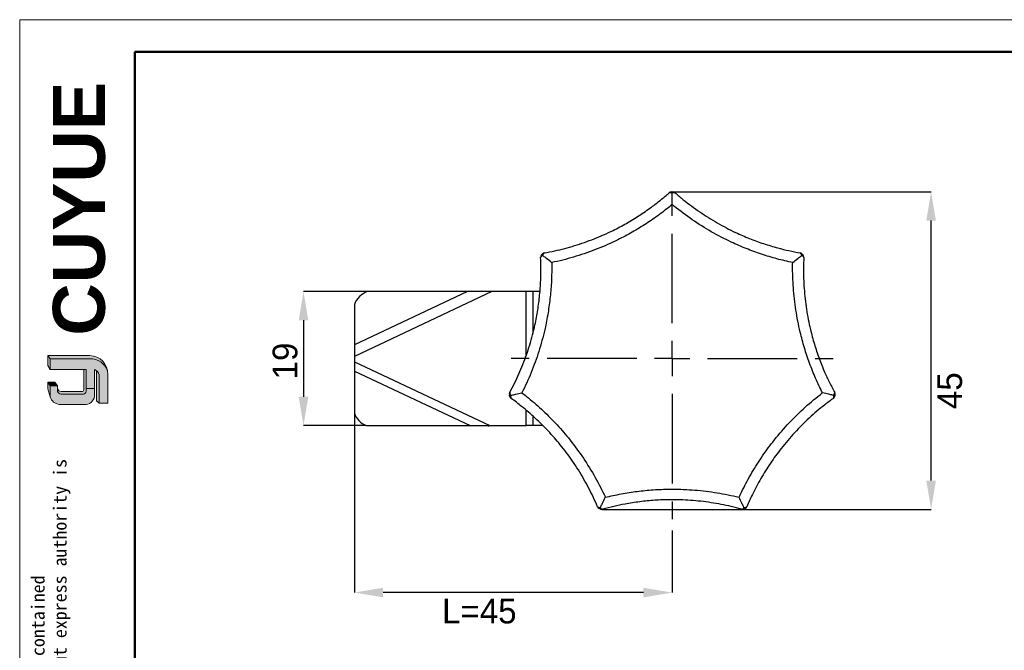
# Model space of a CAD drawing. Header units: millimetres. Extents: x 2587 to 2866, y 1526 to 1718.
# Tile 7 of 9: x 2587 to 2726, y 1628 to 1718. Entities that reach past the tile are written whole.
import ezdxf

# ---------------------------------------------------------------- set-up
doc = ezdxf.new("R2010")
doc.units = ezdxf.units.MM
doc.linetypes.add('CENTERX2', pattern=[20.319999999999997, 12.7, -2.54, 2.54, -2.54])
for name, color, linetype, lineweight in [('0007', 7, 'Continuous', 5), ('实线层', 7, 'Continuous', 25), ('尺寸线层', 3, 'Continuous', 18), ('粗实线层', 7, 'Continuous', 50), ('细实线层', 3, 'Continuous', 18)]:
    doc.layers.add(name, color=color, linetype=linetype, lineweight=lineweight)
for name, color, linetype in [('1轮廓实线层', 7, 'Continuous'), ('2细线层', 3, 'Continuous'), ('3中心线层', 1, 'CENTERX2')]:
    doc.layers.add(name, color=color, linetype=linetype)
doc.styles.add('ARIAL', font='arial.ttf')
doc.styles.add('SLDTEXTSTYLE1', font='txt')
doc.styles.get("Standard").update_dxf_attribs({"font": 'arial.ttf'})
doc.dimstyles.new('SLDDIMSTYLE0', dxfattribs={"dimtxt": 3.5, "dimasz": 4.08, "dimexe": 0, "dimexo": 0.0625, "dimgap": 0.875, "dimtad": 2, "dimdec": 0, "dimrnd": 1e-09, "dimzin": 4, "dimdsep": 46, "dimtxsty": 'SLDTEXTSTYLE1', "dimsah": 1, "dimcen": 0.09, "dimadec": 0, "dimazin": 1, "dimtfac": 1, "dimtofl": 0, "dimtmove": 0, "dimatfit": 3, "dimfxl": 1, "dimfrac": 2, "dimtolj": 1, "dimtzin": 12, "dimarcsym": 0})
doc.dimstyles.new('SLDDIMSTYLE1', dxfattribs={"dimtxt": 3.5, "dimasz": 4.08, "dimexe": 0, "dimexo": 0.0625, "dimgap": 0.875, "dimtad": 2, "dimdec": 0, "dimrnd": 1e-09, "dimzin": 4, "dimdsep": 46, "dimtxsty": 'SLDTEXTSTYLE1', "dimsah": 1, "dimcen": 0.09, "dimadec": 0, "dimazin": 1, "dimtfac": 1, "dimtmove": 0, "dimatfit": 0, "dimfxl": 1, "dimfrac": 2, "dimtolj": 1, "dimtzin": 12, "dimarcsym": 0})

# ---------------------------------------------------------------- blocks, each defined once
blk = doc.blocks.new('*D8')
at = {"layer": '2细线层', "color": 0, "lineweight": -2, "transparency": 16777216}
for p, q in [((2634.315121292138, 1669.001691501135), (2634.315121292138, 1636.34298134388)), ((2679.315121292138, 1645.120990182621), (2679.315121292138, 1636.34298134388)), ((2675.235121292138, 1636.34298134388), (2638.395121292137, 1636.34298134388))]:
    blk.add_line(p, q, dxfattribs=at)
at = {"layer": '2细线层', "color": 0, "transparency": 16777216}
for points in [[(2638.395121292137, 1637.02298134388), (2638.395121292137, 1635.66298134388), (2634.315121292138, 1636.34298134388)], [(2675.235121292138, 1637.02298134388), (2675.235121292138, 1635.66298134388), (2679.315121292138, 1636.34298134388)]]:
    blk.add_solid(points, dxfattribs=at)
at = {"layer": 'Defpoints', "color": 0, "transparency": 16777216}
for p in [(2634.315121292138, 1669.064191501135), (2679.315121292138, 1645.183490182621), (2634.315121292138, 1636.34298134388)]:
    blk.add_point(p, dxfattribs=at)
at = {"layer": '2细线层', "color": 0, "transparency": 16777216, "insert": (2652.00995890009, 1635.46798134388), "char_height": 3.5, "attachment_point": 2, "style": 'SLDTEXTSTYLE1'}
blk.add_mtext('\\A1;L=45', dxfattribs=at)
blk = doc.blocks.new('*D9')
at = {"layer": '2细线层', "color": 0, "lineweight": -2, "transparency": 16777216}
for p, q in [((2636.089630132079, 1679.002547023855), (2627.120617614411, 1679.002547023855)), ((2627.120617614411, 1674.922547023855), (2627.120617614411, 1664.082547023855)), ((2635.912820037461, 1660.002547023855), (2627.120617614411, 1660.002547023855))]:
    blk.add_line(p, q, dxfattribs=at)
at = {"layer": '2细线层', "color": 0, "transparency": 16777216}
for points in [[(2626.440617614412, 1674.922547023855), (2627.800617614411, 1674.922547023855), (2627.120617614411, 1679.002547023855)], [(2626.440617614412, 1664.082547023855), (2627.800617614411, 1664.082547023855), (2627.120617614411, 1660.002547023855)]]:
    blk.add_solid(points, dxfattribs=at)
at = {"layer": 'Defpoints', "color": 0, "transparency": 16777216}
for p in [(2636.152130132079, 1679.002547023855), (2627.120617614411, 1660.002547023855), (2635.975320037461, 1660.002547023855)]:
    blk.add_point(p, dxfattribs=at)
at = {"layer": '2细线层', "color": 0, "transparency": 16777216, "insert": (2622.745617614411, 1669.161594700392), "char_height": 3.5, "attachment_point": 2, "rotation": 90, "style": 'SLDTEXTSTYLE1'}
blk.add_mtext('\\A1;19', dxfattribs=at)
blk = doc.blocks.new('*D10')
at = {"layer": '2细线层', "color": 0, "lineweight": -2, "transparency": 16777216}
for p, q in [((2679.377621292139, 1693.127547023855), (2715.969138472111, 1693.127547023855)), ((2715.969138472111, 1652.21051564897), (2715.969138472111, 1689.047547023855)), ((2669.421521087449, 1648.13051564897), (2715.969138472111, 1648.13051564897))]:
    blk.add_line(p, q, dxfattribs=at)
at = {"layer": '2细线层', "color": 0, "transparency": 16777216}
for points in [[(2715.289138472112, 1689.047547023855), (2716.649138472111, 1689.047547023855), (2715.969138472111, 1693.127547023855)], [(2715.289138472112, 1652.21051564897), (2716.649138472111, 1652.21051564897), (2715.969138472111, 1648.13051564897)]]:
    blk.add_solid(points, dxfattribs=at)
at = {"layer": 'Defpoints', "color": 0, "transparency": 16777216}
for p in [(2679.315121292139, 1693.127547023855), (2715.969138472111, 1693.127547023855), (2669.359021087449, 1648.13051564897)]:
    blk.add_point(p, dxfattribs=at)
at = {"layer": '2细线层', "color": 0, "transparency": 16777216, "insert": (2716.844138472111, 1664.953498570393), "char_height": 3.5, "attachment_point": 2, "rotation": 90, "style": 'SLDTEXTSTYLE1'}
blk.add_mtext('\\A1;45', dxfattribs=at)
blk = doc.blocks.new('SW_CENTERMARKSYMBOL_0')
at = {"layer": '3中心线层', "color": 0}
for p, q in [((0, 5.000000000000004), (0, 24.31905684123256)), ((0, 0), (0, 2.500000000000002)), ((-5.000000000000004, 0), (-24.31905684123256, 0)), ((0, 0), (-2.500000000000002, 0)), ((0, 0), (0, -2.500000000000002)), ((0, 0), (2.500000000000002, 0)), ((5.000000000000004, 0), (24.31905684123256, 0)), ((0, -5.000000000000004), (0, -24.31905684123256))]:
    blk.add_line(p, q, dxfattribs=at)

msp = doc.modelspace()

# ---------------------------------------------------------------- hatches: boundary and pattern name
at = {"layer": '实线层'}
h = msp.add_hatch(color=251, dxfattribs=at)
edge = h.paths.add_edge_path(flags=0)
edge.add_line((2590.919440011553, 1669.933616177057), (2591.238586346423, 1669.482443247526))
edge.add_line((2591.238586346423, 1669.482443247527), (2596.864724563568, 1669.482443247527))
edge.add_arc((2596.964041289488, 1666.93608895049), 2.548290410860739, 18.258457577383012, 92.23360366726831, ccw=False)
edge.add_arc((2596.795984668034, 1667.312253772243), 2.622263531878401, 9.265836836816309, 88.49787900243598)
edge.add_line((2596.864724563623, 1669.933616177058), (2590.919440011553, 1669.933616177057))
h = msp.add_hatch(color=254, dxfattribs=at)
h.paths.add_polyline_path([(2590.919440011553, 1665.209382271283), (2591.238586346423, 1664.063293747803), (2591.238586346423, 1665.639096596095), (2590.919440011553, 1666.181052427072)], flags=0)
h.paths.add_polyline_path([(2591.238586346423, 1667.947267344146), (2591.238586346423, 1669.482443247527), (2590.919440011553, 1669.933616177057), (2590.919440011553, 1668.513163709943)], flags=0)
h = msp.add_hatch(color=251, dxfattribs=at)
edge = h.paths.add_edge_path(flags=0)
edge.add_line((2595.734173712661, 1664.835591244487), (2592.799436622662, 1664.835591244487))
edge.add_arc((2592.798389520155, 1665.337081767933), 0.5014916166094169, 193.8962338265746, 270.1196323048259, ccw=False)
edge.add_line((2592.311575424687, 1665.216641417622), (2592.311575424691, 1664.854986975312))
edge.add_arc((2592.79838952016, 1664.975427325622), 0.5014916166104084, 193.8962338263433, 270.1196323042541)
edge.add_line((2592.799436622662, 1664.473936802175), (2595.952360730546, 1664.473936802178))
edge.add_arc((2595.967169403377, 1664.836300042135), 0.3626657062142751, 267.659799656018, 364.9883187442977)
edge.add_line((2596.328461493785, 1664.867834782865), (2596.328461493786, 1667.947267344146))
edge.add_line((2596.328461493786, 1667.947267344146), (2596.023166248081, 1667.947267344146))
edge.add_line((2596.023166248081, 1667.947267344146), (2596.023166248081, 1665.067047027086))
edge.add_arc((2595.743145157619, 1665.120533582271), 0.2850835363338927, 268.1966309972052, 349.18624476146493, ccw=False)
h = msp.add_hatch(color=251, dxfattribs=at)
edge = h.paths.add_edge_path(flags=0)
edge.add_line((2597.831985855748, 1663.499641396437), (2598.187233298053, 1663.176846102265))
edge.add_line((2598.187233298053, 1663.176846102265), (2598.187233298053, 1667.18157529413))
edge.add_arc((2597.235563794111, 1667.03485312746), 0.9629134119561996, 8.764480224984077, 53.88699480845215)
edge.add_line((2597.803085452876, 1667.812748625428), (2597.831985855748, 1663.499641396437))
msp.add_hatch(color=251, dxfattribs=at).paths.add_polyline_path([(2592.311575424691, 1665.639096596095), (2591.899782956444, 1666.181052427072), (2590.919440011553, 1666.181052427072), (2591.238586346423, 1665.639096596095)], flags=0)
h = msp.add_hatch(color=30, dxfattribs=at)
edge = h.paths.add_edge_path(flags=0)
edge.add_arc((2592.798389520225, 1664.975427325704), 0.5014916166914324, 193.8962338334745, 270.11963231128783, ccw=False)
edge.add_line((2592.311575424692, 1664.854986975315), (2592.31157542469, 1665.639096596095))
edge.add_line((2592.311575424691, 1665.639096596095), (2591.238586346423, 1665.639096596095))
edge.add_line((2591.238586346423, 1665.639096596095), (2591.238586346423, 1664.063293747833))
edge.add_arc((2592.71849865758, 1664.557047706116), 1.560106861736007, 198.4506221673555, 263.4013944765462)
edge.add_line((2592.539222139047, 1663.007275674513), (2596.328461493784, 1663.007275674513))
edge.add_arc((2596.204097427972, 1664.342213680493), 1.340718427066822, 275.3223660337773, 362.7233690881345)
edge.add_line((2597.54330161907, 1664.405916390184), (2597.543301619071, 1665.246021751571))
edge.add_line((2597.543301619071, 1665.24602175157), (2596.328461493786, 1665.24602175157))
edge.add_line((2596.328461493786, 1665.24602175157), (2596.328461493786, 1664.867834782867))
edge.add_arc((2595.967169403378, 1664.836300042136), 0.3626657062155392, -92.34020034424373, 4.988318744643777, ccw=False)
edge.add_line((2595.952360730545, 1664.473936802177), (2592.799436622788, 1664.473936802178))
at = {"layer": '尺寸线层'}
h = msp.add_hatch(color=179, dxfattribs=at)
edge = h.paths.add_edge_path(flags=0)
edge.add_line((2596.864724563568, 1669.482443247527), (2591.238586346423, 1669.482443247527))
edge.add_line((2591.238586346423, 1669.482443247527), (2591.238586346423, 1667.947267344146))
edge.add_line((2591.238586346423, 1667.947267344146), (2596.328461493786, 1667.947267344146))
edge.add_line((2596.328461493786, 1667.947267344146), (2596.328461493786, 1665.246021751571))
edge.add_line((2596.328461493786, 1665.24602175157), (2597.543301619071, 1665.24602175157))
edge.add_line((2597.543301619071, 1665.24602175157), (2597.543301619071, 1667.947267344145))
edge.add_arc((2597.235563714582, 1667.034853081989), 0.9629134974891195, 8.764482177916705, 71.36184450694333, ccw=False)
edge.add_line((2598.187233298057, 1667.181575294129), (2598.187233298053, 1663.176846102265))
edge.add_line((2598.187233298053, 1663.176846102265), (2599.417870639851, 1663.176846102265))
edge.add_line((2599.417870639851, 1663.176846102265), (2599.417870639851, 1667.267756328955))
edge.add_arc((2596.795985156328, 1667.312253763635), 2.622263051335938, 359.0276957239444, 369.2658387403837)
edge.add_arc((2596.96404128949, 1666.936088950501), 2.548290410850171, 18.25845757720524, 92.23360366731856)

# ---------------------------------------------------------------- linework, layer by layer
at = {"layer": '0007'}
for p, q in [((2590.919440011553, 1669.933616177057), (2596.864724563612, 1669.933616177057)), ((2590.919440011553, 1668.513163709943), (2590.919440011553, 1669.933616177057)), ((2591.238586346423, 1669.482443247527), (2590.919440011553, 1669.933616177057)), ((2591.238586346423, 1669.482443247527), (2596.864724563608, 1669.482443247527)), ((2591.238586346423, 1667.947267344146), (2591.238586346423, 1669.482443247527)), ((2591.238586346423, 1667.947267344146), (2590.919440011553, 1668.513163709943)), ((2596.328461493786, 1667.947267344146), (2591.238586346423, 1667.947267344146)), ((2596.023166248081, 1665.067047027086), (2596.023166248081, 1667.947267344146)), ((2596.328461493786, 1664.867834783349), (2596.328461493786, 1667.947267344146)), ((2597.543301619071, 1664.405916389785), (2597.543301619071, 1667.947267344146)), ((2597.831985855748, 1663.499641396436), (2597.803085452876, 1667.812748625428)), ((2598.187233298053, 1663.176846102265), (2598.187233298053, 1667.181575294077)), ((2599.417870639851, 1663.176846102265), (2599.417870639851, 1667.267756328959)), ((2590.919440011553, 1665.209382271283), (2590.919440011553, 1666.181052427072)), ((2591.899782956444, 1666.181052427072), (2590.919440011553, 1666.181052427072)), ((2591.238586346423, 1665.639096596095), (2590.919440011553, 1666.181052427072)), ((2592.311575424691, 1665.639096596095), (2591.899782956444, 1666.181052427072)), ((2591.238586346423, 1664.063293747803), (2590.919440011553, 1665.209382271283)), ((2591.238586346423, 1664.063293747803), (2591.238586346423, 1665.639096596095)), ((2592.311575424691, 1665.639096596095), (2591.238586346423, 1665.639096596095)), ((2592.311575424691, 1664.854986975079), (2592.311575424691, 1665.639096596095)), ((2595.734173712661, 1664.835591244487), (2592.799436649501, 1664.835591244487)), ((2595.952360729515, 1664.473936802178), (2592.799436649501, 1664.473936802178)), ((2596.328461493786, 1665.24602175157), (2597.543301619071, 1665.24602175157)), ((2596.328461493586, 1663.007275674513), (2592.539222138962, 1663.007275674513)), ((2598.187233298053, 1663.176846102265), (2597.831985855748, 1663.499641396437)), ((2599.417870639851, 1663.176846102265), (2598.187233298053, 1663.176846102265))]:
    msp.add_line(p, q, dxfattribs=at)
for centre, radius, start, end in [((2596.795984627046, 1667.312253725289), 2.622263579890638, 359.0276967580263, 88.49787813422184), ((2596.96404153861, 1666.936089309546), 2.548290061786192, 18.24249939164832, 92.23360957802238), ((2597.235563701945, 1667.034853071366), 0.9629135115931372, 8.76448268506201, 71.36184399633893), ((2592.798389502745, 1665.337081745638), 0.5014915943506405, 193.8962318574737, 270.1196373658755), ((2592.798389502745, 1664.975427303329), 0.501491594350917, 193.8962318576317, 270.1196373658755), ((2595.743145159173, 1665.120533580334), 0.285083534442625, 268.1966306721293, 349.1862450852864), ((2595.967169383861, 1664.836300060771), 0.3626657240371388, 267.6598026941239, 4.988315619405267), ((2596.204097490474, 1664.342213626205), 1.340718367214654, 275.3223635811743, 2.723371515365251), ((2592.718498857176, 1664.557047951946), 1.560107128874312, 198.4506284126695, 263.4013882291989)]:
    msp.add_arc(centre, radius, start, end, dxfattribs=at)
at = {"layer": '1轮廓实线层', "linetype": 'Continuous', "lineweight": 25}
for p, q in [((2653.801827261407, 1679.002547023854), (2634.315121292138, 1669.800491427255)), ((2650.337794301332, 1679.002547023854), (2634.315121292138, 1671.436284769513)), ((2650.337794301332, 1679.002547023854), (2636.152130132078, 1679.002547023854)), ((2653.801827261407, 1679.002547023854), (2650.337794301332, 1679.002547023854)), ((2658.655725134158, 1679.002547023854), (2653.801827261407, 1679.002547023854)), ((2659.574870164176, 1679.002547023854), (2658.655725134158, 1679.002547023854)), ((2658.655725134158, 1670.039272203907), (2658.655725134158, 1679.002547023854)), ((2660.588463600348, 1679.002547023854), (2659.574870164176, 1679.002547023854)), ((2659.574870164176, 1679.002547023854), (2659.574870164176, 1673.078587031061)), ((2634.315121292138, 1677.1620811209), (2634.315121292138, 1671.436284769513)), ((2634.315121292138, 1671.436284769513), (2634.315121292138, 1669.800491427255)), ((2634.315121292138, 1669.800491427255), (2634.315121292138, 1669.064191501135)), ((2634.315121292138, 1669.064191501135), (2653.504486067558, 1660.002547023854)), ((2634.315121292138, 1669.064191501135), (2634.315121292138, 1667.740362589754)), ((2634.315121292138, 1667.740362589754), (2650.701083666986, 1660.002547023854)), ((2634.315121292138, 1667.740362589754), (2634.315121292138, 1661.767407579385)), ((2658.655725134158, 1660.002547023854), (2658.655725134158, 1662.160352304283)), ((2659.574870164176, 1661.368204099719), (2659.574870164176, 1660.002547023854)), ((2635.97532003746, 1660.002547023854), (2650.701083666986, 1660.002547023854)), ((2650.701083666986, 1660.002547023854), (2653.315121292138, 1660.002547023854)), ((2653.315121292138, 1660.002547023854), (2653.315121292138, 1659.920777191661)), ((2653.315121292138, 1659.920777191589), (2653.504486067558, 1660.002547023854)), ((2653.504486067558, 1660.002547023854), (2658.655725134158, 1660.002547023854)), ((2659.574870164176, 1660.002547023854), (2658.655725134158, 1660.002547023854)), ((2660.998380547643, 1660.002547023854), (2659.574870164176, 1660.002547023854))]:
    msp.add_line(p, q, dxfattribs=at)
for centre, radius, start, end in [((2679.229222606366, 1692.627387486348), 0.4999999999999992, 90.21282782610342, 131.4070892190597), ((2679.401019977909, 1692.627387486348), 0.4999999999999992, 48.59291077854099, 89.78717217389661), ((2661.181836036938, 1683.85349092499), 0.500000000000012, 141.6413992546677, 182.83566064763), ((2661.288949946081, 1683.987807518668), 0.4999999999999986, 100.0214822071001, 141.2157436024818), ((2697.341292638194, 1683.987807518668), 0.4999999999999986, 38.78425639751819, 79.97851779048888), ((2697.448406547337, 1683.85349092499), 0.5000000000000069, 357.1643393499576, 38.35860074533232), ((2637.275344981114, 1676.044429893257), 3.164185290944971, 110.79207054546, 159.3156528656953), ((2656.750954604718, 1664.440530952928), 0.4999999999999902, 151.4500536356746, 192.6443150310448), ((2701.879287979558, 1664.440530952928), 0.5000000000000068, 347.3556849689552, 28.5499463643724), ((2656.789183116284, 1664.273040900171), 0.4999999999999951, 193.0699706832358, 234.2642320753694), ((2701.841059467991, 1664.273040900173), 0.5000000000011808, 305.7357679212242, 346.9300293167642), ((2637.22035923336, 1662.837053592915), 3.09589245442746, 200.2126197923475, 246.2868191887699), ((2669.2042370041, 1648.705055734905), 0.5000000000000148, 202.8786250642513, 244.0728864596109), ((2669.359021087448, 1648.63051564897), 0.4999999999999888, 244.4985421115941, 285.6928035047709), ((2689.271221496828, 1648.63051564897), 0.500000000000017, 254.3071964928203, 295.5014578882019), ((2689.426005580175, 1648.705055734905), 0.500000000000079, 295.9271135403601, 337.1213749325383)]:
    msp.add_arc(centre, radius, start, end, dxfattribs=at)
for points, knots in [([(2661.201941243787, 1684.480178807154), (2661.699002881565, 1684.574387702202), (2663.134181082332, 1684.846399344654), (2665.503737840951, 1685.477552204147), (2668.26885710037, 1686.442939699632), (2670.714572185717, 1687.525414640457), (2672.835085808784, 1688.65133283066), (2674.652760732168, 1689.75569941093), (2676.261414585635, 1690.868021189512), (2677.677515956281, 1691.953182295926), (2678.491516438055, 1692.652660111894), (2678.898520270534, 1693.002402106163)], [0, 0, 0, 0, 0.07751987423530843, 0.2238250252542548, 0.3705245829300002, 0.5168027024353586, 0.6230033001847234, 0.7293638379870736, 0.835571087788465, 0.9177848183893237, 1, 1, 1, 1]), ([(2679.315121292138, 1692.984206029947), (2679.277246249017, 1692.987998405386), (2679.140228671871, 1693.001717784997), (2678.958303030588, 1693.01372517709), (2678.918487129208, 1693.006183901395), (2678.898520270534, 1693.002402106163)], [0, 0, 0, 0, 0.1599800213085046, 0.5787471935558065, 1, 1, 1, 1]), ([(2679.227365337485, 1693.127384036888), (2679.237895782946, 1693.127444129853), (2679.250463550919, 1693.127515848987), (2679.306101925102, 1693.127542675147), (2679.315121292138, 1693.127547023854)], [0, 0, 0, 0, 0.837893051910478, 1, 1, 1, 1]), ([(2679.315121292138, 1693.127547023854), (2679.315121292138, 1693.127546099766), (2679.315121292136, 1693.127531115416), (2679.31512129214, 1693.124986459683), (2679.315121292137, 1693.104177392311), (2679.315121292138, 1693.016084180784), (2679.315121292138, 1692.984206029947)], [0, 0, 0, 0, 0.008421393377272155, 0.1365553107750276, 0.6875466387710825, 1, 1, 1, 1]), ([(2679.315121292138, 1693.127547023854), (2679.324140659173, 1693.127542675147), (2679.379779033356, 1693.127515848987), (2679.392346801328, 1693.127444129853), (2679.402877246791, 1693.127384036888)], [0, 0, 0, 0, 0.1621069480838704, 1, 1, 1, 1]), ([(2679.731722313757, 1693.002402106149), (2679.711755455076, 1693.006183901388), (2679.671939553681, 1693.013725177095), (2679.490013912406, 1693.001717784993), (2679.352996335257, 1692.987998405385), (2679.315121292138, 1692.984206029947)], [0, 0, 0, 0, 0.4212528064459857, 0.8400199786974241, 1, 1, 1, 1]), ([(2679.315121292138, 1691.32136702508), (2679.315121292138, 1691.324267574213), (2679.315121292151, 1691.648898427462), (2679.315121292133, 1692.180788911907), (2679.315121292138, 1692.709280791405), (2679.315121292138, 1692.920380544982), (2679.315121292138, 1692.984206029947)], [0, 0, 0, 0, 0.004421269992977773, 0.4948306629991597, 0.8472633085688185, 1, 1, 1, 1]), ([(2679.731722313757, 1693.002402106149), (2680.115275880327, 1692.672534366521), (2681.222746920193, 1691.72007556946), (2683.193577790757, 1690.261007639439), (2685.672368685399, 1688.701055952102), (2688.043558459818, 1687.463826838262), (2690.245955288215, 1686.507936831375), (2692.242686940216, 1685.775378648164), (2694.115323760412, 1685.211197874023), (2695.846679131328, 1684.780625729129), (2696.90109083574, 1684.580328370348), (2697.428301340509, 1684.48017880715)], [0, 0, 0, 0, 0.07751692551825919, 0.2238220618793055, 0.3705216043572, 0.5167997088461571, 0.6230004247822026, 0.7293610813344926, 0.835568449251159, 0.9177834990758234, 1, 1, 1, 1]), ([(2679.315121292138, 1691.32136702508), (2678.721372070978, 1690.846111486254), (2677.536094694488, 1689.897378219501), (2675.639321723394, 1688.596636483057), (2673.669943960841, 1687.397469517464), (2671.370573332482, 1686.177398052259), (2668.719938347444, 1685.004081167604), (2665.721585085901, 1683.955504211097), (2663.550524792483, 1683.381393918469), (2662.394373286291, 1683.135666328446), (2662.256480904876, 1683.10635878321)], [0, 0, 0, 0, 0.1205438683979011, 0.2406368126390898, 0.3608962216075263, 0.480982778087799, 0.6463618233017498, 0.8121958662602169, 0.9776008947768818, 1, 1, 1, 1]), ([(2696.3737616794, 1683.10635878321), (2695.63197701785, 1683.274258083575), (2694.151199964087, 1683.609424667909), (2691.951601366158, 1684.281391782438), (2689.786166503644, 1685.073449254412), (2687.398642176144, 1686.110472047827), (2684.828663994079, 1687.451275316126), (2682.139414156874, 1689.141709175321), (2680.336942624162, 1690.481150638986), (2679.423993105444, 1691.231844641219), (2679.315121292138, 1691.32136702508)], [0, 0, 0, 0, 0.1205468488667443, 0.2406399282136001, 0.3608994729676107, 0.4809861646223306, 0.6463651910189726, 0.8121992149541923, 0.9776042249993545, 1, 1, 1, 1]), ([(2660.956421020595, 1684.143121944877), (2660.929841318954, 1684.115874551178), (2660.833686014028, 1684.017303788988), (2660.71086947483, 1683.882555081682), (2660.691940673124, 1683.846723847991), (2660.682448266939, 1683.828755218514)], [0, 0, 0, 0, 0.1599800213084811, 0.578747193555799, 1, 1, 1, 1]), ([(2660.789765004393, 1684.163781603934), (2660.796283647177, 1684.172052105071), (2660.804063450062, 1684.181922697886), (2660.83873243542, 1684.225439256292), (2660.84435251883, 1684.232493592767)], [0, 0, 0, 0, 0.8378930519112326, 1, 1, 1, 1]), ([(2660.84435251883, 1684.232493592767), (2660.849979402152, 1684.239542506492), (2660.884690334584, 1684.283025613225), (2660.892582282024, 1684.292806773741), (2660.89919488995, 1684.301002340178)], [0, 0, 0, 0, 0.1621069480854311, 0.9999999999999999, 0.9999999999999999, 0.9999999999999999, 0.9999999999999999]), ([(2660.956421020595, 1684.143121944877), (2660.931497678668, 1684.162997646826), (2660.862623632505, 1684.217922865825), (2660.846354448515, 1684.230897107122), (2660.844364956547, 1684.232483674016), (2660.844353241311, 1684.232493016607), (2660.84435251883, 1684.232493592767)], [0, 0, 0, 0, 0.3124533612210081, 0.8634446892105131, 0.9915786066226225, 1, 1, 1, 1]), ([(2661.201941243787, 1684.480178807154), (2661.186535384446, 1684.466925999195), (2661.15581456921, 1684.440498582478), (2661.051773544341, 1684.290776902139), (2660.977070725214, 1684.175098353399), (2660.956421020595, 1684.143121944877)], [0, 0, 0, 0, 0.4212528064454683, 0.8400199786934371, 1, 1, 1, 1]), ([(2662.256480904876, 1683.10635878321), (2662.254213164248, 1683.108167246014), (2662.000406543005, 1683.310571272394), (2661.58455781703, 1683.642199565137), (2661.171366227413, 1683.971708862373), (2661.006321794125, 1684.103327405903), (2660.956421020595, 1684.143121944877)], [0, 0, 0, 0, 0.004421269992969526, 0.4948306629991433, 0.8472633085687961, 1, 1, 1, 1]), ([(2696.3737616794, 1683.10635878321), (2696.376029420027, 1683.108167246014), (2696.629836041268, 1683.310571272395), (2697.045684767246, 1683.642199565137), (2697.458876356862, 1683.971708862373), (2697.623920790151, 1684.103327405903), (2697.67382156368, 1684.143121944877)], [0, 0, 0, 0, 0.004421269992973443, 0.4948306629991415, 0.8472633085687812, 1, 1, 1, 1]), ([(2697.67382156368, 1684.143121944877), (2697.65317185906, 1684.175098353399), (2697.57846903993, 1684.290776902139), (2697.474428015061, 1684.440498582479), (2697.443707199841, 1684.466925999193), (2697.428301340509, 1684.48017880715)], [0, 0, 0, 0, 0.1599800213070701, 0.5787471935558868, 1, 1, 1, 1]), ([(2697.785890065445, 1684.232493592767), (2697.785889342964, 1684.232493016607), (2697.785877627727, 1684.232483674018), (2697.783888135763, 1684.230897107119), (2697.767618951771, 1684.217922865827), (2697.698744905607, 1684.162997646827), (2697.67382156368, 1684.143121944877)], [0, 0, 0, 0, 0.008421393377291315, 0.1365553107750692, 0.6875466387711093, 1, 1, 1, 1]), ([(2697.947794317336, 1683.828755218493), (2697.938301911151, 1683.846723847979), (2697.919373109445, 1683.882555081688), (2697.796556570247, 1684.017303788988), (2697.700401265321, 1684.115874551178), (2697.67382156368, 1684.143121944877)], [0, 0, 0, 0, 0.4212528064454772, 0.8400199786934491, 1, 1, 1, 1]), ([(2697.731047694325, 1684.301002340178), (2697.737660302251, 1684.292806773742), (2697.745552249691, 1684.283025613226), (2697.780263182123, 1684.239542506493), (2697.785890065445, 1684.232493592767)], [0, 0, 0, 0, 0.8378930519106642, 1, 1, 1, 1]), ([(2697.785890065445, 1684.232493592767), (2697.791510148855, 1684.225439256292), (2697.826179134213, 1684.181922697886), (2697.833958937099, 1684.172052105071), (2697.840477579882, 1684.163781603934)], [0, 0, 0, 0, 0.1621069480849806, 0.9999999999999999, 0.9999999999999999, 0.9999999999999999, 0.9999999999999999]), ([(2656.311754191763, 1664.679493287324), (2656.548002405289, 1665.126832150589), (2657.230145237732, 1666.418477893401), (2658.214079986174, 1668.664568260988), (2659.18333773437, 1671.428332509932), (2659.861907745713, 1674.015380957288), (2660.303752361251, 1676.375264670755), (2660.573629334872, 1678.484943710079), (2660.706964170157, 1680.436172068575), (2660.741478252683, 1682.219930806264), (2660.702125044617, 1683.29247725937), (2660.682448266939, 1683.828755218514)], [0, 0, 0, 0, 0.07751680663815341, 0.2238219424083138, 0.3705214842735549, 0.5167995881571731, 0.6230003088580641, 0.7293609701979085, 0.8355683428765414, 0.9177834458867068, 1, 1, 1, 1]), ([(2662.256480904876, 1683.10635878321), (2662.25785379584, 1682.345810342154), (2662.260594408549, 1680.827577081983), (2662.094931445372, 1678.5335994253), (2661.804586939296, 1676.246207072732), (2661.324838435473, 1673.687783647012), (2660.589525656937, 1670.88388341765), (2659.539888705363, 1667.885901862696), (2658.635117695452, 1665.830569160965), (2658.106395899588, 1664.773464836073), (2658.043344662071, 1664.647402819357)], [0, 0, 0, 0, 0.1205469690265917, 0.2406400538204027, 0.36089960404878, 0.4809863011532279, 0.6463653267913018, 0.8121993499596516, 0.9776043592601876, 1, 1, 1, 1]), ([(2700.586897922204, 1664.647402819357), (2700.255674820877, 1665.332030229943), (2699.594472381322, 1666.698714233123), (2698.748411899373, 1668.837386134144), (2698.017539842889, 1671.024229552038), (2697.339718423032, 1673.53744328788), (2696.785643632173, 1676.382709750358), (2696.430556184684, 1679.539218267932), (2696.353949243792, 1681.78358386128), (2696.371650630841, 1682.965414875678), (2696.3737616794, 1683.10635878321)], [0, 0, 0, 0, 0.1205456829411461, 0.2406387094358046, 0.3608982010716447, 0.4809848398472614, 0.6463638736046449, 0.812197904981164, 0.9776029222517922, 1, 1, 1, 1]), ([(2697.947794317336, 1683.828755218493), (2697.929034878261, 1683.323204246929), (2697.874869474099, 1681.863492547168), (2697.96291907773, 1679.412913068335), (2698.288802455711, 1676.502302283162), (2698.799912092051, 1673.877032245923), (2699.425740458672, 1671.559142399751), (2700.097946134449, 1669.541293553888), (2700.824421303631, 1667.725450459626), (2701.567266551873, 1666.103371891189), (2702.06807963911, 1665.154122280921), (2702.318488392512, 1664.679493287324)], [0, 0, 0, 0, 0.07751807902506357, 0.2238232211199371, 0.3705227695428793, 0.5168008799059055, 0.6230015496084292, 0.7293621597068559, 0.8355694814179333, 0.9177840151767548, 1, 1, 1, 1]), ([(2656.311754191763, 1664.679493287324), (2656.312510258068, 1664.659185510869), (2656.314017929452, 1664.618689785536), (2656.366206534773, 1664.443997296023), (2656.410071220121, 1664.313467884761), (2656.422196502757, 1664.277386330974)], [0, 0, 0, 0, 0.4212528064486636, 0.8400199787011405, 1, 1, 1, 1]), ([(2656.422196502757, 1664.277386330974), (2656.484421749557, 1664.291588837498), (2656.690228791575, 1664.338562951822), (2657.205470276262, 1664.456163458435), (2657.724025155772, 1664.574520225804), (2658.040516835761, 1664.646757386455), (2658.043344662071, 1664.647402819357)], [0, 0, 0, 0, 0.1527366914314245, 0.5051693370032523, 0.9955787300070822, 1, 1, 1, 1]), ([(2658.043344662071, 1664.647402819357), (2658.259725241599, 1664.479032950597), (2659.200207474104, 1663.747225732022), (2660.810766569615, 1662.354004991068), (2662.796332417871, 1660.385891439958), (2664.728038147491, 1658.178513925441), (2666.559845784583, 1655.723557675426), (2668.249404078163, 1653.033728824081), (2669.292204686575, 1651.044854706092), (2669.789036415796, 1649.972376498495), (2669.848290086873, 1649.844469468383)], [0, 0, 0, 0, 0.04354289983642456, 0.1892560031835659, 0.3352625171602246, 0.4809593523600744, 0.6463462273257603, 0.812188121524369, 0.9776009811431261, 1, 1, 1, 1]), ([(2688.781952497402, 1649.844469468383), (2688.897955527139, 1650.092898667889), (2689.402141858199, 1651.17265155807), (2690.402054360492, 1653.052859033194), (2691.878995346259, 1655.426588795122), (2693.601186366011, 1657.801049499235), (2695.586977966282, 1660.133207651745), (2697.833406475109, 1662.378946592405), (2699.54036413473, 1663.838160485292), (2700.47539032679, 1664.561178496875), (2700.586897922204, 1664.647402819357)], [0, 0, 0, 0, 0.043544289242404, 0.189257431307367, 0.3352639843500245, 0.4809608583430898, 0.6463477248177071, 0.8121896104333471, 0.9776024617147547, 1, 1, 1, 1]), ([(2702.208046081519, 1664.277386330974), (2702.145820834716, 1664.291588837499), (2701.940013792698, 1664.338562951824), (2701.424772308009, 1664.456163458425), (2700.90621742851, 1664.574520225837), (2700.589725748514, 1664.646757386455), (2700.586897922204, 1664.647402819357)], [0, 0, 0, 0, 0.1527366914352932, 0.5051693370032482, 0.9955787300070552, 1, 1, 1, 1]), ([(2702.208046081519, 1664.277386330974), (2702.220171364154, 1664.313467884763), (2702.264036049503, 1664.443997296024), (2702.316224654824, 1664.618689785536), (2702.317732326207, 1664.659185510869), (2702.318488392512, 1664.679493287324)], [0, 0, 0, 0, 0.1599800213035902, 0.5787471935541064, 1, 1, 1, 1]), ([(2656.282449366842, 1664.245489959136), (2656.280446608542, 1664.254284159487), (2656.268092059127, 1664.30853353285), (2656.265365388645, 1664.320802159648), (2656.263080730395, 1664.3310819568)], [0, 0, 0, 0, 0.1621069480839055, 1, 1, 1, 1]), ([(2656.422196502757, 1664.277386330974), (2656.391117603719, 1664.270292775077), (2656.30523307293, 1664.250690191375), (2656.284945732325, 1664.24605973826), (2656.282464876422, 1664.2454934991), (2656.282450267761, 1664.245490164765), (2656.282449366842, 1664.245489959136)], [0, 0, 0, 0, 0.3124533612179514, 0.8634446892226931, 0.9915786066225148, 1, 1, 1, 1]), ([(2656.302135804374, 1664.159970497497), (2656.299733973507, 1664.170223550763), (2656.296867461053, 1664.182460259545), (2656.284460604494, 1664.236697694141), (2656.282449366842, 1664.245489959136)], [0, 0, 0, 0, 0.8378930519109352, 1, 1, 1, 1]), ([(2656.422196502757, 1664.277386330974), (2656.426927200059, 1664.239617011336), (2656.444041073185, 1664.102981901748), (2656.472816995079, 1663.922945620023), (2656.489029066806, 1663.885806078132), (2656.497159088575, 1663.8671813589)], [0, 0, 0, 0, 0.1599800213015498, 0.5787471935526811, 1, 1, 1, 1]), ([(2668.743571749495, 1648.510665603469), (2668.541120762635, 1648.974295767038), (2667.956574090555, 1650.312957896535), (2666.813982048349, 1652.482639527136), (2665.25747012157, 1654.963676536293), (2663.567213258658, 1657.228678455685), (2661.785140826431, 1659.265238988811), (2659.953613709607, 1661.079170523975), (2658.181936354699, 1662.615910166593), (2657.001701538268, 1663.492461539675), (2656.497159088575, 1663.8671813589)], [0, 0, 0, 0, 0.07752375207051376, 0.223838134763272, 0.3705469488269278, 0.5168342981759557, 0.6457073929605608, 0.7748672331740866, 0.9037572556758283, 1, 1, 1, 1]), ([(2702.133083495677, 1663.867181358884), (2701.726133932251, 1663.566644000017), (2700.551115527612, 1662.698878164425), (2698.690088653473, 1661.102140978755), (2696.617611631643, 1659.032573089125), (2694.78551393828, 1656.880685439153), (2693.196560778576, 1654.690116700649), (2691.835659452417, 1652.500872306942), (2690.731678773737, 1650.431650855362), (2690.139727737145, 1649.08594845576), (2689.886670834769, 1648.510665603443)], [0, 0, 0, 0, 0.07752244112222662, 0.22383681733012, 0.3705456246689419, 0.5168329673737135, 0.6457060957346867, 0.774865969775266, 0.9037560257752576, 1, 1, 1, 1]), ([(2702.133083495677, 1663.867181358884), (2702.141213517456, 1663.885806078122), (2702.157425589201, 1663.922945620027), (2702.186201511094, 1664.102981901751), (2702.203315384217, 1664.239617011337), (2702.208046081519, 1664.277386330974)], [0, 0, 0, 0, 0.4212528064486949, 0.840019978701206, 1, 1, 1, 1]), ([(2702.347793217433, 1664.245489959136), (2702.347792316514, 1664.245490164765), (2702.347777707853, 1664.245493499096), (2702.345296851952, 1664.246059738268), (2702.325009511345, 1664.250690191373), (2702.239124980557, 1664.270292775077), (2702.208046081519, 1664.277386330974)], [0, 0, 0, 0, 0.008421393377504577, 0.1365553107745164, 0.6875466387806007, 1, 1, 1, 1]), ([(2702.347793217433, 1664.245489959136), (2702.345781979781, 1664.236697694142), (2702.333375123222, 1664.182460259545), (2702.330508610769, 1664.170223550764), (2702.328106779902, 1664.159970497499)], [0, 0, 0, 0, 0.162106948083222, 1, 1, 1, 1]), ([(2702.367161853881, 1664.3310819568), (2702.36487719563, 1664.320802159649), (2702.362150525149, 1664.30853353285), (2702.349795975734, 1664.254284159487), (2702.347793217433, 1664.245489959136)], [0, 0, 0, 0, 0.8378930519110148, 0.9999999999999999, 0.9999999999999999, 0.9999999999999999, 0.9999999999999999]), ([(2669.848290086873, 1649.844469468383), (2670.589462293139, 1650.015045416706), (2672.069018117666, 1650.355555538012), (2674.342341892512, 1650.704504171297), (2676.636991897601, 1650.930432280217), (2679.23802416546, 1651.032015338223), (2682.135247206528, 1650.939065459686), (2685.291629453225, 1650.582859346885), (2687.496763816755, 1650.158127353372), (2688.645018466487, 1649.877889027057), (2688.781952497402, 1649.844469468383)], [0, 0, 0, 0, 0.1205466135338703, 0.2406396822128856, 0.3608992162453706, 0.4809858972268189, 0.6463649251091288, 0.8121989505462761, 0.9776039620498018, 1, 1, 1, 1]), ([(2669.126811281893, 1648.346303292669), (2669.15450412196, 1648.4038080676), (2669.246096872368, 1648.594002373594), (2669.475400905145, 1649.070157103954), (2669.706179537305, 1649.549373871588), (2669.847031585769, 1649.841856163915), (2669.848290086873, 1649.844469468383)], [0, 0, 0, 0, 0.1527366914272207, 0.5051693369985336, 0.9955787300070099, 1, 1, 1, 1]), ([(2689.135981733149, 1648.149152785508), (2688.647286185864, 1648.279936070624), (2687.236231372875, 1648.657558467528), (2684.827506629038, 1649.11702176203), (2681.917355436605, 1649.446982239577), (2679.244173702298, 1649.532866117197), (2676.845137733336, 1649.438508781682), (2674.728299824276, 1649.23217126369), (2672.796324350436, 1648.927973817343), (2671.049610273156, 1648.56469911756), (2670.01271370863, 1648.287669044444), (2669.494260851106, 1648.149152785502)], [0, 0, 0, 0, 0.07751715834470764, 0.2238222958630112, 0.3705218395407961, 0.5167999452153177, 0.6230006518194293, 0.7293612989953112, 0.8355686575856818, 0.9177836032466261, 1, 1, 1, 1]), ([(2689.503431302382, 1648.346303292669), (2689.475738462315, 1648.4038080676), (2689.384145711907, 1648.594002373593), (2689.154841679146, 1649.070157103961), (2688.924063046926, 1649.549373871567), (2688.783210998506, 1649.841856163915), (2688.781952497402, 1649.844469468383)], [0, 0, 0, 0, 0.1527366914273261, 0.505169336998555, 0.9955787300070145, 1, 1, 1, 1]), ([(2668.743571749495, 1648.510665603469), (2668.759920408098, 1648.498595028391), (2668.7925212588, 1648.474525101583), (2668.961640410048, 1648.406408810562), (2669.091041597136, 1648.359319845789), (2669.126811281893, 1648.346303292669)], [0, 0, 0, 0, 0.4212528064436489, 0.8400199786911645, 0.9999999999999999, 0.9999999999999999, 0.9999999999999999, 0.9999999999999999]), ([(2669.064617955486, 1648.217157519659), (2669.056493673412, 1648.221074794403), (2669.006376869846, 1648.245239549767), (2668.995084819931, 1648.250757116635), (2668.985623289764, 1648.255380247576)], [0, 0, 0, 0, 0.1621069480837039, 1, 1, 1, 1]), ([(2669.126811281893, 1648.346303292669), (2669.112979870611, 1648.317582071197), (2669.0747576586, 1648.238212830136), (2669.065728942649, 1648.219464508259), (2669.064624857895, 1648.217171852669), (2669.064618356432, 1648.217158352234), (2669.064617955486, 1648.217157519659)], [0, 0, 0, 0, 0.3124533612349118, 0.8634446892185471, 0.9915786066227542, 1, 1, 1, 1]), ([(2669.143754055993, 1648.179228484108), (2669.134240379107, 1648.183743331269), (2669.122886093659, 1648.189131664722), (2669.072746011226, 1648.213248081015), (2669.064617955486, 1648.217157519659)], [0, 0, 0, 0, 0.8378930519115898, 0.9999999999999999, 0.9999999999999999, 0.9999999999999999, 0.9999999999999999]), ([(2669.126811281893, 1648.346303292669), (2669.159290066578, 1648.326453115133), (2669.276786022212, 1648.254642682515), (2669.435485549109, 1648.164889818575), (2669.474630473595, 1648.154408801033), (2669.494260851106, 1648.149152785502)], [0, 0, 0, 0, 0.1599800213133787, 0.5787471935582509, 1, 1, 1, 1]), ([(2689.135981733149, 1648.149152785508), (2689.155612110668, 1648.154408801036), (2689.194757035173, 1648.164889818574), (2689.353456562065, 1648.254642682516), (2689.470952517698, 1648.326453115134), (2689.503431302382, 1648.346303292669)], [0, 0, 0, 0, 0.4212528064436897, 0.8400199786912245, 1, 1, 1, 1]), ([(2689.565624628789, 1648.217157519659), (2689.55749657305, 1648.213248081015), (2689.507356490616, 1648.189131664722), (2689.496002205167, 1648.183743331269), (2689.48648852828, 1648.179228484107)], [0, 0, 0, 0, 0.1621069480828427, 1, 1, 1, 1]), ([(2689.503431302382, 1648.346303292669), (2689.53920098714, 1648.359319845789), (2689.668602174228, 1648.406408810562), (2689.837721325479, 1648.474525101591), (2689.870322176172, 1648.498595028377), (2689.886670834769, 1648.510665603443)], [0, 0, 0, 0, 0.1599800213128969, 0.5787471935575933, 1, 1, 1, 1]), ([(2689.565624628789, 1648.217157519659), (2689.565624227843, 1648.217158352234), (2689.56561772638, 1648.217171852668), (2689.564513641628, 1648.219464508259), (2689.555484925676, 1648.238212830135), (2689.517262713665, 1648.317582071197), (2689.503431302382, 1648.346303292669)], [0, 0, 0, 0, 0.00842139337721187, 0.1365553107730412, 0.6875466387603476, 1, 1, 1, 1]), ([(2689.644619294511, 1648.255380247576), (2689.635157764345, 1648.250757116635), (2689.623865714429, 1648.245239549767), (2689.573748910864, 1648.221074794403), (2689.565624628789, 1648.217157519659)], [0, 0, 0, 0, 0.8378930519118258, 1, 1, 1, 1])]:
    msp.add_open_spline(points, degree=3, knots=knots, dxfattribs=at)
at = {"layer": '粗实线层'}
msp.add_lwpolyline([(2603.227151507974, 1712.96064342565), (2853.759928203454, 1712.96064342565), (2853.759928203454, 1529.027273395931), (2603.227151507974, 1529.027273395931)], close=True, dxfattribs=at)
at = {"layer": '细实线层'}
msp.add_lwpolyline([(2586.938396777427, 1717.529505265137), (2858.328790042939, 1717.529505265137), (2858.328790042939, 1525.637308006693), (2586.938396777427, 1525.637308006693)], close=True, dxfattribs=at)

# ---------------------------------------------------------------- block references
at = {"layer": '3中心线层'}
msp.add_blockref('SW_CENTERMARKSYMBOL_0', (2679.315121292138, 1669.502547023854), dxfattribs=at)

# ---------------------------------------------------------------- texts
at = {"layer": '粗实线层', "color": 49, "insert": (2591.632997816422, 1672.744879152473), "char_height": 7.359999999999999, "width": 31.10373313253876, "attachment_point": 1, "rotation": 90, "style": 'ARIAL'}
msp.add_mtext('{\\farial|b1|i0|c0|p34;CUYUE}', dxfattribs=at)
at = {"layer": '粗实线层', "color": 3, "insert": (2588.596102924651, 1548.62017826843), "char_height": 1.866467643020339, "width": 109.6550278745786, "attachment_point": 1, "rotation": 90}
msp.add_mtext('{\\fSimHei|b0|i0|c134|p49;We reserve all rights in this document and in the information contained therein,reproduction,use or disclosure to third parties without express authority is strictly forbidden. copyright 2023CUYUE}', dxfattribs=at)

# ---------------------------------------------------------------- dimensions: what is measured, and where the dimension line sits
at = {"layer": '2细线层'}
for base, p1, p2, dimstyle, picture, middle in [((2715.969138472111, 1693.127547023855), (2669.359021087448, 1648.13051564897), (2679.315121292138, 1693.127547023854), 'SLDDIMSTYLE0', '*D10', (2715.969138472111, 1664.953498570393)), ((2627.120617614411, 1660.002547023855), (2636.152130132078, 1679.002547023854), (2635.97532003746, 1660.002547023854), 'SLDDIMSTYLE1', '*D9', (2627.120617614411, 1669.161594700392))]:
    dim = msp.add_linear_dim(base=base, p1=p1, p2=p2, angle=90, dimstyle=dimstyle, dxfattribs=at)
    dim.commit()
    dim.dimension.update_dxf_attribs({"geometry": picture, "text_midpoint": middle, "dimtype": 160})
dim = msp.add_linear_dim(base=(2634.315121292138, 1636.34298134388), p1=(2679.315121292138, 1645.183490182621), p2=(2634.315121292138, 1669.064191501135), text='L=<>', dimstyle='SLDDIMSTYLE0', dxfattribs=at)
dim.commit()
dim.dimension.update_dxf_attribs({"geometry": '*D8', "text_midpoint": (2652.00995890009, 1636.34298134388), "dimtype": 160})

doc.saveas('drawing.dxf')
